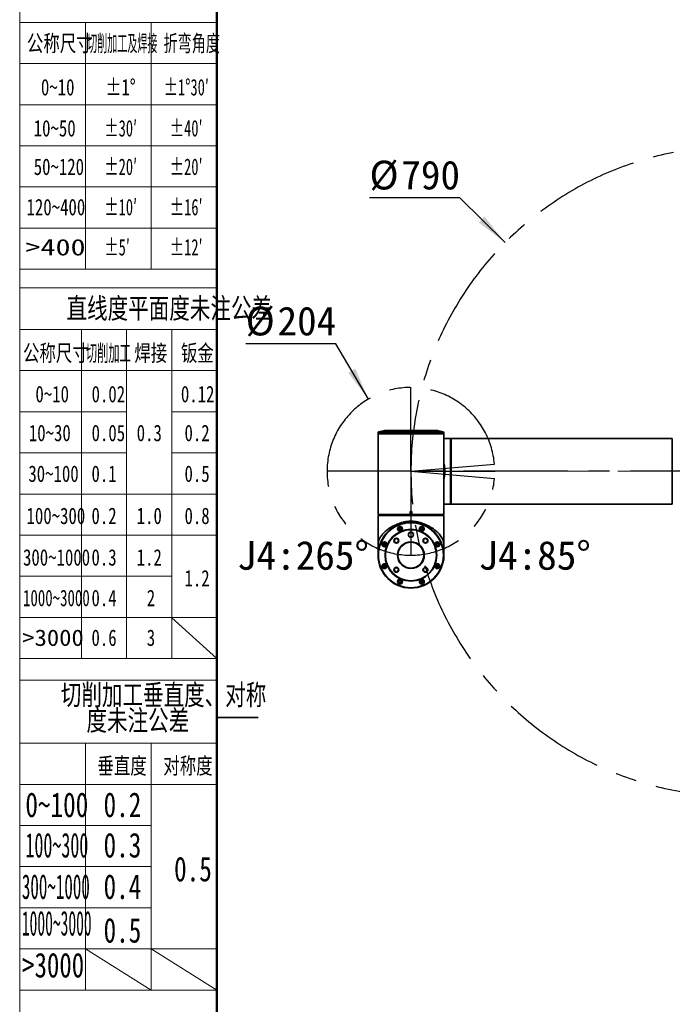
# Model space of a CAD drawing. Header units: millimetres. Extents: x 0 to 4200, y 0 to 2974.
# Tile 2 of 40: x 0 to 794, y 1146 to 2343. Entities that reach past the tile are written whole.
import ezdxf

# ---------------------------------------------------------------- set-up
doc = ezdxf.new("R2010")
doc.units = ezdxf.units.MM
doc.header["$LTSCALE"] = 10
doc.linetypes.add('CENTERX2', pattern=[20.32, 12.7, -2.54, 2.54, -2.54])
doc.layers.add('中心线层', color=6, linetype='CENTERX2', lineweight=25)
doc.layers.add('标注层', color=150, linetype='Continuous')
doc.styles.add('SLDTEXTSTYLE1', font='仿宋_GB2312')
doc.styles.add('SLDTEXTSTYLE10', font='HYSWLONGFANGSONG.TTF', dxfattribs={"width": 0.858748, "bigfont": 'bigfont'})
doc.styles.add('SLDTEXTSTYLE11', font='HYSWLONGFANGSONG.TTF', dxfattribs={"width": 0.610825, "bigfont": 'bigfont'})
doc.styles.add('SLDTEXTSTYLE12', font='HYSWLONGFANGSONG.TTF', dxfattribs={"width": 1.790313})
doc.styles.add('SLDTEXTSTYLE13', font='HYSWLONGFANGSONG.TTF', dxfattribs={"width": 0.681959, "bigfont": 'bigfont'})
doc.styles.add('SLDTEXTSTYLE14', font='HYSWLONGFANGSONG.TTF', dxfattribs={"width": 0.884144})
doc.styles.add('SLDTEXTSTYLE15', font='HYSWLONGFANGSONG.TTF', dxfattribs={"width": 0.713832})
doc.styles.add('SLDTEXTSTYLE16', font='HYSWLONGFANGSONG.TTF', dxfattribs={"width": 0.67478})
doc.styles.add('SLDTEXTSTYLE17', font='HYSWLONGFANGSONG.TTF', dxfattribs={"width": 0.616682})
doc.styles.add('SLDTEXTSTYLE18', font='HYSWLONGFANGSONG.TTF', dxfattribs={"width": 0.985122})
doc.styles.add('SLDTEXTSTYLE4', font='HYSWLONGFANGSONG.TTF', dxfattribs={"bigfont": 'bigfont'})
doc.styles.add('SLDTEXTSTYLE5', font='HYSWLONGFANGSONG.TTF')
doc.styles.add('SLDTEXTSTYLE7', font='HYSWLONGFANGSONG.TTF', dxfattribs={"width": 0.968558})
doc.styles.add('SLDTEXTSTYLE9', font='HYSWLONGFANGSONG.TTF', dxfattribs={"width": 1.466704})
doc.dimstyles.new('SLDDIMSTYLE0', dxfattribs={"dimtxt": 35, "dimasz": 40, "dimexe": 0, "dimexo": 0.0625, "dimgap": 8.75, "dimtad": 0, "dimtih": 1, "dimtoh": 1, "dimrnd": 1e-09, "dimzin": 12, "dimdsep": 46, "dimtxsty": 'SLDTEXTSTYLE1', "dimsah": 1, "dimcen": 0, "dimadec": 0, "dimazin": 3, "dimtfac": 1, "dimtdec": 3, "dimtofl": 0, "dimtmove": 0, "dimatfit": 3, "dimfxl": 1, "dimfrac": 2, "dimtolj": 1, "dimtzin": 12, "dimarcsym": 0})

# ---------------------------------------------------------------- blocks, each defined once
blk = doc.blocks.new('SW_NOTE_19')
at = {"layer": '标注层', "color": 0, "char_height": 25, "attachment_point": 2, "style": 'SLDTEXTSTYLE4'}
for s, insert in [('切削加工垂直度、对称', (171.9, 32.2)), ('度未注公差', (140.6, 1.1))]:
    blk.add_mtext(s, dxfattribs=dict(at, insert=insert))
blk = doc.blocks.new('_D_1')
at = {"layer": '标注层'}
for p, q in [((384.7, 1949.3), (274.9, 1949.3)), ((424.2, 1882), (384.7, 1949.3))]:
    blk.add_line(p, q, dxfattribs=at)
blk.add_solid([(424.2, 1882), (408.2, 1919), (399.6, 1914)], dxfattribs=at)
at = {"layer": '标注层', "char_height": 35, "attachment_point": 1, "style": 'SLDTEXTSTYLE1'}
for s, insert in [('%%c', (274.9, 1994.4)), ('204', (313.6, 1994.4))]:
    blk.add_mtext(s, dxfattribs=dict(at, insert=insert))
blk = doc.blocks.new('_D_2')
at = {"layer": '标注层'}
for p, q in [((535.3, 2126.8), (425.5, 2126.8)), ((590.4, 2072.2), (535.3, 2126.8))]:
    blk.add_line(p, q, dxfattribs=at)
blk.add_solid([(590.4, 2072.2), (565.5, 2103.9), (558.5, 2096.8)], dxfattribs=at)
at = {"layer": '标注层', "char_height": 35, "attachment_point": 1, "style": 'SLDTEXTSTYLE1'}
for s, insert in [('%%c', (425.5, 2171.9)), ('790', (464.2, 2171.9))]:
    blk.add_mtext(s, dxfattribs=dict(at, insert=insert))
blk = doc.blocks.new('SW_CENTERMARKSYMBOL_0')
at = {"layer": '中心线层', "color": 0}
for p, q in [((0, 1), (0, 102.5)), ((-1, 0), (-102.5, 0)), ((0, 0), (-0.5, 0)), ((0, 0), (0, 0.5)), ((0, 0), (0, -0.5)), ((0, 0), (0.5, 0)), ((1, 0), (102.5, 0)), ((0, -1), (0, -102.5))]:
    blk.add_line(p, q, dxfattribs=at)
blk = doc.blocks.new('SW_CENTERMARKSYMBOL_2')
at = {"layer": '中心线层', "color": 0}
for p, q in [((0, 1), (0, 395.5)), ((-1, 0), (-395.5, 0)), ((0, 0), (-0.5, 0)), ((0, 0), (0, 0.5)), ((0, 0), (0, -0.5)), ((0, 0), (0.5, 0)), ((1, 0), (395.5, 0)), ((0, -1), (0, -395.5))]:
    blk.add_line(p, q, dxfattribs=at)

msp = doc.modelspace()

# ---------------------------------------------------------------- linework, layer by layer
at = {"color": 7, "linetype": 'Continuous', "lineweight": 18}
msp.add_line((-0.005, 2973.966), (-0.005, 3.966), dxfattribs=at)
at = {"color": 1, "linetype": 'Continuous', "lineweight": 18}
for p, q in [((-0.005, 2909.894), (-0.005, 3.966)), ((79.93, 2339.946), (-0.005, 2339.946)), ((79.93, 2339.946), (79.93, 2039.946)), ((79.93, 2339.946), (159.93, 2339.946)), ((159.93, 2339.946), (159.93, 2039.946)), ((159.93, 2339.946), (239.959, 2339.946)), ((-0.005, 2289.946), (239.959, 2289.946)), ((-0.005, 2239.946), (239.959, 2239.946)), ((-0.005, 2189.946), (239.959, 2189.946)), ((-0.005, 2139.946), (239.959, 2139.946)), ((-0.005, 2089.946), (239.959, 2089.946)), ((-0.005, 2039.946), (239.959, 2039.946)), ((-0.005, 2017.402), (239.959, 2017.402)), ((74.959, 1966.533), (-0.005, 1966.533)), ((74.959, 1966.533), (74.959, 1566.533)), ((129.959, 1966.533), (74.959, 1966.533)), ((129.959, 1966.533), (129.959, 1566.533)), ((184.959, 1966.533), (129.959, 1966.533)), ((184.959, 1966.533), (184.959, 1566.533)), ((184.959, 1966.533), (239.959, 1966.533)), ((-0.005, 1916.533), (239.959, 1916.533)), ((-0.005, 1866.533), (129.959, 1866.533)), ((184.959, 1866.533), (239.959, 1866.533)), ((-0.005, 1816.533), (129.959, 1816.533)), ((184.959, 1816.533), (239.937, 1816.533)), ((-0.005, 1766.533), (239.959, 1766.533)), ((-0.005, 1716.533), (239.959, 1716.533)), ((-0.048, 1666.533), (184.959, 1666.533)), ((-0.005, 1616.533), (239.959, 1616.533)), ((184.959, 1615.923), (239.959, 1566.533)), ((-0.005, 1566.533), (239.959, 1566.533)), ((-0.005, 1540.076), (239.959, 1540.076)), ((-0.005, 1463.426), (79.983, 1463.426)), ((79.983, 1463.426), (79.983, 1163.344)), ((159.971, 1463.426), (79.983, 1463.426)), ((159.971, 1463.426), (159.971, 1163.344)), ((159.971, 1463.426), (239.959, 1463.426)), ((-0.005, 1413.426), (239.959, 1413.426)), ((-0.066, 1363.41), (159.971, 1363.41)), ((-0.066, 1313.393), (159.971, 1313.393)), ((-0.066, 1263.377), (159.971, 1263.377)), ((-0.005, 1213.36), (239.959, 1213.36)), ((79.983, 1213.36), (159.971, 1163.344)), ((159.971, 1213.268), (239.959, 1163.344)), ((-0.005, 1163.344), (239.959, 1163.344)), ((239.959, 1163.344), (239.692, 1164.222))]:
    msp.add_line(p, q, dxfattribs=at)
at = {"color": 7, "linetype": 'Continuous', "lineweight": 50}
msp.add_line((239.959, 59.894), (239.959, 2909.894), dxfattribs=at)
at = {"color": 7, "linetype": 'Continuous', "lineweight": 35}
for p, q in [((435.895, 1841.005), (435.895, 1840.105)), ((515.895, 1840.105), (435.895, 1840.105)), ((436.395, 1840.103), (435.895, 1839.603)), ((435.895, 1839.603), (435.895, 1794.105)), ((515.895, 1839.603), (435.895, 1839.603)), ((436.395, 1840.105), (436.395, 1840.103)), ((515.395, 1840.103), (436.395, 1840.103)), ((443.731, 1843.569), (436.675, 1841.981)), ((507.84, 1843.593), (443.95, 1843.593)), ((515.114, 1841.981), (508.059, 1843.569)), ((515.395, 1840.103), (515.395, 1840.105)), ((515.895, 1839.603), (515.395, 1840.103)), ((515.895, 1840.105), (515.895, 1841.005)), ((515.895, 1794.105), (515.895, 1839.603)), ((524.192, 1834.105), (515.895, 1834.105)), ((524.692, 1833.605), (524.192, 1834.105)), ((524.192, 1834.105), (524.192, 1754.118)), ((524.895, 1833.605), (524.692, 1833.605)), ((524.692, 1833.605), (524.692, 1754.617)), ((793.695, 1834.105), (524.895, 1834.105)), ((524.895, 1834.105), (524.895, 1754.105)), ((793.695, 1754.105), (793.695, 1834.105)), ((435.895, 1794.105), (435.895, 1741.608)), ((435.898, 1795.117), (435.898, 1793.102)), ((515.895, 1741.608), (515.895, 1794.105)), ((515.895, 1754.105), (520.895, 1754.105)), ((524.192, 1754.118), (520.895, 1754.118)), ((520.895, 1754.105), (520.895, 1754.118)), ((524.38, 1754.305), (524.192, 1754.118)), ((524.38, 1754.305), (524.692, 1754.617)), ((524.692, 1754.617), (524.895, 1754.617)), ((524.895, 1754.105), (793.695, 1754.105)), ((793.875, 1756.605), (793.875, 1758.43)), ((435.895, 1741.608), (436.395, 1741.108)), ((435.895, 1741.608), (474.89, 1741.608)), ((436.395, 1740.903), (435.895, 1740.403)), ((435.895, 1740.403), (435.895, 1692.836)), ((515.882, 1740.403), (435.895, 1740.403)), ((436.395, 1741.108), (436.395, 1741.105)), ((436.395, 1741.108), (474.939, 1741.108)), ((436.395, 1741.105), (474.939, 1741.105)), ((436.395, 1740.905), (436.395, 1740.903)), ((515.383, 1740.905), (436.395, 1740.905)), ((515.383, 1740.903), (436.395, 1740.903)), ((438.395, 1741.105), (438.395, 1740.905)), ((474.89, 1741.608), (474.89, 1745.105)), ((476.9, 1745.105), (474.89, 1745.105)), ((474.89, 1741.421), (474.89, 1741.608)), ((474.939, 1741.108), (474.89, 1741.421)), ((474.939, 1741.105), (474.939, 1741.108)), ((476.85, 1741.105), (474.939, 1741.105)), ((476.9, 1741.421), (476.85, 1741.108)), ((476.85, 1741.108), (515.395, 1741.108)), ((476.85, 1741.108), (476.85, 1741.105)), ((476.85, 1741.105), (515.395, 1741.105)), ((476.9, 1745.105), (476.9, 1741.608)), ((476.9, 1741.608), (515.895, 1741.608)), ((476.9, 1741.608), (476.9, 1741.421)), ((513.395, 1740.905), (513.395, 1741.105)), ((515.383, 1740.903), (515.383, 1740.905)), ((515.695, 1740.59), (515.383, 1740.903)), ((515.395, 1741.108), (515.895, 1741.608)), ((515.395, 1741.105), (515.395, 1741.108)), ((515.882, 1740.403), (515.695, 1740.59)), ((515.882, 1736.905), (515.882, 1740.403)), ((515.895, 1736.905), (515.882, 1736.905)), ((515.895, 1695.714), (515.895, 1736.905)), ((461.567, 1725.222), (461.206, 1723.825)), ((462.958, 1725.608), (461.567, 1725.222)), ((463.988, 1724.596), (462.958, 1725.608)), ((463.626, 1723.199), (463.988, 1724.596)), ((470.145, 1732.069), (469.469, 1731.586)), ((474.178, 1732.069), (470.145, 1732.069)), ((470.897, 1732.469), (470.897, 1732.069)), ((480.893, 1732.469), (470.897, 1732.469)), ((481.645, 1732.069), (477.612, 1732.069)), ((480.893, 1732.069), (480.893, 1732.469)), ((482.321, 1731.586), (481.645, 1732.069)), ((489.181, 1725.654), (487.937, 1724.921)), ((487.937, 1724.921), (487.95, 1723.478)), ((490.437, 1724.943), (489.181, 1725.654)), ((490.449, 1723.499), (490.437, 1724.943)), ((461.206, 1723.825), (462.235, 1722.813)), ((462.235, 1722.813), (463.626, 1723.199)), ((487.95, 1723.478), (489.206, 1722.767)), ((489.206, 1722.767), (490.449, 1723.499)), ((443.058, 1706.647), (442.347, 1705.391)), ((442.347, 1705.391), (443.079, 1704.147)), ((444.501, 1706.66), (443.058, 1706.647)), ((443.079, 1704.147), (444.523, 1704.16)), ((445.233, 1705.416), (444.501, 1706.66)), ((444.523, 1704.16), (445.233, 1705.416)), ((507.614, 1706.795), (506.602, 1705.765)), ((506.602, 1705.765), (506.988, 1704.374)), ((506.988, 1704.374), (508.385, 1704.013)), ((509.011, 1706.433), (507.614, 1706.795)), ((508.385, 1704.013), (509.397, 1705.042)), ((509.397, 1705.042), (509.011, 1706.433)), ((435.901, 1692.829), (435.902, 1692.842)), ((435.906, 1693.039), (435.905, 1693.019)), ((435.92, 1693.519), (435.925, 1693.661)), ((515.858, 1697.855), (515.375, 1698.531)), ((515.858, 1686.355), (515.858, 1697.855)), ((515.888, 1692.844), (515.888, 1692.831)), ((443.404, 1680.198), (442.393, 1679.169)), ((442.393, 1679.169), (442.778, 1677.778)), ((442.778, 1677.778), (444.176, 1677.416)), ((444.802, 1679.837), (443.404, 1680.198)), ((444.176, 1677.416), (445.188, 1678.446)), ((445.188, 1678.446), (444.802, 1679.837)), ((507.267, 1680.051), (506.556, 1678.795)), ((506.556, 1678.795), (507.289, 1677.551)), ((508.71, 1680.063), (507.267, 1680.051)), ((507.289, 1677.551), (508.732, 1677.564)), ((509.443, 1678.82), (508.71, 1680.063)), ((508.732, 1677.564), (509.443, 1678.82)), ((515.375, 1685.68), (515.858, 1686.355)), ((462.584, 1661.444), (461.34, 1660.711)), ((461.34, 1660.711), (461.353, 1659.268)), ((461.353, 1659.268), (462.609, 1658.557)), ((463.84, 1660.733), (462.584, 1661.444)), ((462.609, 1658.557), (463.853, 1659.29)), ((463.853, 1659.29), (463.84, 1660.733)), ((488.164, 1661.012), (487.802, 1659.615)), ((487.802, 1659.615), (488.832, 1658.603)), ((489.555, 1661.398), (488.164, 1661.012)), ((488.832, 1658.603), (490.223, 1658.989)), ((490.584, 1660.386), (489.555, 1661.398)), ((490.223, 1658.989), (490.584, 1660.386)), ((289.959, 1494.894), (239.959, 1494.894))]:
    msp.add_line(p, q, dxfattribs=at)
at = {"color": 8, "linetype": 'Continuous', "lineweight": 35}
for p, q in [((515.895, 1841.005), (435.895, 1841.005)), ((515.114, 1841.981), (436.675, 1841.981)), ((508.059, 1843.569), (443.731, 1843.569)), ((435.906, 1693.052), (435.902, 1692.861))]:
    msp.add_line(p, q, dxfattribs=at)
at = {"color": 1, "linetype": 'CENTERX2', "lineweight": 18}
msp.add_line((-0.005, 1463.426), (239.959, 1463.426), dxfattribs=at)
at = {"color": 7, "linetype": 'Continuous', "lineweight": 35, "flags": 128}
for points in [[(448.819, 1842.265), (448.607, 1842.111), (448.513, 1842.033)], [(503.322, 1842.02), (503.225, 1842.101), (503.015, 1842.256)]]:
    msp.add_lwpolyline(points, dxfattribs=at)
at = {"color": 7, "linetype": 'Continuous', "lineweight": 35}
for centre, radius in [((475.895, 1692.105), 40), ((475.895, 1692.105), 39.5), ((462.597, 1724.21), 3), ((462.597, 1724.21), 2.75), ((489.193, 1724.21), 3), ((489.193, 1724.21), 2.75), ((475.895, 1692.105), 31.5), ((475.895, 1692.105), 31), ((458.217, 1709.783), 3), ((458.217, 1709.783), 2.5), ((475.895, 1717.105), 3.15), ((475.895, 1717.105), 3), ((493.573, 1709.783), 3), ((493.573, 1709.783), 2.5), ((443.79, 1705.404), 3), ((443.79, 1705.404), 2.75), ((475.895, 1692.105), 16.25), ((475.895, 1692.105), 15.75), ((508, 1705.404), 3), ((508, 1705.404), 2.75), ((443.79, 1678.807), 3), ((443.79, 1678.807), 2.75), ((458.217, 1674.428), 3), ((458.217, 1674.428), 2.5), ((493.573, 1674.428), 3), ((493.573, 1674.428), 2.5), ((508, 1678.807), 3), ((508, 1678.807), 2.75), ((462.597, 1660.001), 3), ((462.597, 1660.001), 2.75), ((489.193, 1660.001), 3), ((489.193, 1660.001), 2.75)]:
    msp.add_circle(centre, radius, dxfattribs=at)
for centre, radius, start, end in [((436.895, 1841.005), 1, 102.680383, 180), ((443.95, 1842.593), 1, 90, 102.680383), ((507.84, 1842.593), 1, 77.319617, 90), ((514.895, 1841.005), 1, 0, 77.319617), ((462.597, 1724.21), 1.25, 165.5, 225.5), ((462.597, 1724.21), 1.25, 105.5, 165.5), ((462.597, 1724.21), 1.25, 45.5, 105.5), ((462.597, 1724.21), 1.25, 345.5, 45.5), ((489.193, 1724.21), 1.25, 120.5, 180.5), ((489.193, 1724.21), 1.25, 180.5, 240.5), ((489.193, 1724.21), 1.25, 60.5, 120.5), ((489.193, 1724.21), 1.25, 0.5, 60.5), ((489.193, 1724.21), 1.25, 300.5, 0.5), ((462.597, 1724.21), 1.25, 225.5, 285.5), ((462.597, 1724.21), 1.25, 285.5, 345.5), ((489.193, 1724.21), 1.25, 240.5, 300.5), ((443.79, 1705.404), 1.25, 150.5, 210.5), ((443.79, 1705.404), 1.25, 90.5, 150.5), ((443.79, 1705.404), 1.25, 210.5, 270.5), ((443.79, 1705.404), 1.25, 30.5, 90.5), ((443.79, 1705.404), 1.25, 270.5, 330.5), ((443.79, 1705.404), 1.25, 330.5, 30.5), ((508, 1705.404), 1.25, 135.5, 195.5), ((508, 1705.404), 1.25, 195.5, 255.5), ((508, 1705.404), 1.25, 75.5, 135.5), ((508, 1705.404), 1.25, 255.5, 315.5), ((508, 1705.404), 1.25, 15.5, 75.5), ((508, 1705.404), 1.25, 315.5, 15.5), ((476.058, 1692.105), 40, 0, 5.731968), ((476.058, 1692.105), 40, 354.268032, 0), ((443.79, 1678.807), 1.25, 135.5, 195.5), ((443.79, 1678.807), 1.25, 195.5, 255.5), ((443.79, 1678.807), 1.25, 75.5, 135.5), ((443.79, 1678.807), 1.25, 255.5, 315.5), ((443.79, 1678.807), 1.25, 15.5, 75.5), ((443.79, 1678.807), 1.25, 315.5, 15.5), ((508, 1678.807), 1.25, 150.5, 210.5), ((508, 1678.807), 1.25, 90.5, 150.5), ((508, 1678.807), 1.25, 210.5, 270.5), ((508, 1678.807), 1.25, 30.5, 90.5), ((508, 1678.807), 1.25, 270.5, 330.5), ((508, 1678.807), 1.25, 330.5, 30.5), ((462.597, 1660.001), 1.25, 120.5, 180.5), ((462.597, 1660.001), 1.25, 180.5, 240.5), ((462.597, 1660.001), 1.25, 60.5, 120.5), ((462.597, 1660.001), 1.25, 240.5, 300.5), ((462.597, 1660.001), 1.25, 0.5, 60.5), ((462.597, 1660.001), 1.25, 300.5, 0.5), ((489.193, 1660.001), 1.25, 165.5, 225.5), ((489.193, 1660.001), 1.25, 105.5, 165.5), ((489.193, 1660.001), 1.25, 225.5, 285.5), ((489.193, 1660.001), 1.25, 45.5, 105.5), ((489.193, 1660.001), 1.25, 285.5, 345.5), ((489.193, 1660.001), 1.25, 345.5, 45.5)]:
    msp.add_arc(centre, radius, start, end, dxfattribs=at)
for points, knots in [([(448.366, 1842.721), (448.254, 1842.687), (447.916, 1842.583), (447.471, 1842.403), (447.211, 1842.209), (447.319, 1842.062), (447.782, 1841.985), (448.534, 1841.982), (449.486, 1842.052), (450.54, 1842.187), (451.603, 1842.379), (452.366, 1842.569), (452.954, 1842.755), (453.403, 1842.942), (453.658, 1843.155), (453.547, 1843.324), (453.078, 1843.415), (452.324, 1843.416), (451.376, 1843.333), (450.328, 1843.178), (449.455, 1843.003), (448.892, 1842.867), (448.583, 1842.784), (448.439, 1842.742), (448.366, 1842.721)], [0, 0, 0, 0, 0.02352878, 0.07096174, 0.12625116, 0.18066399, 0.23392291, 0.28626706, 0.33824319, 0.39050324, 0.44358348, 0.49991755, 0.52344872, 0.57087666, 0.62641821, 0.68125091, 0.73471575, 0.78685138, 0.83842067, 0.89044775, 0.94369126, 0.97142028, 0.98565713, 1, 1, 1, 1]), ([(447.509, 1842.157), (447.605, 1842.224), (447.774, 1842.344), (448.197, 1842.501), (448.496, 1842.598), (448.856, 1842.708), (449.484, 1842.872), (450.448, 1843.071), (451.446, 1843.223), (452.35, 1843.298), (453.021, 1843.283), (453.426, 1843.192), (453.434, 1843.081), (453.439, 1843.027)], [0, 0, 0, 0, 0.11180905, 0.19873385, 0.2241087, 0.24994618, 0.35440842, 0.45891693, 0.57303035, 0.68388146, 0.79176593, 0.89870996, 1, 1, 1, 1]), ([(450.454, 1842.255), (450.268, 1842.255), (449.898, 1842.255), (449.402, 1842.255), (449.033, 1842.255), (448.823, 1842.255), (448.825, 1842.255), (448.825, 1842.255)], [0, 0, 0, 0, 0.21495215, 0.42990798, 0.64485388, 0.85980831, 1, 1, 1, 1]), ([(499.144, 1843.412), (499.038, 1843.41), (498.717, 1843.405), (498.334, 1843.342), (498.158, 1843.198), (498.329, 1842.993), (498.843, 1842.754), (499.659, 1842.509), (500.685, 1842.287), (501.791, 1842.114), (502.819, 1842.009), (503.52, 1841.981), (504.048, 1841.994), (504.439, 1842.045), (504.612, 1842.17), (504.439, 1842.355), (503.924, 1842.581), (503.111, 1842.827), (502.088, 1843.065), (500.982, 1843.261), (500.112, 1843.365), (499.591, 1843.4), (499.328, 1843.41), (499.206, 1843.411), (499.144, 1843.412)], [0, 0, 0, 0, 0.02353905, 0.0710441, 0.12300542, 0.1760911, 0.23055533, 0.28596478, 0.34150056, 0.39635267, 0.45008497, 0.49990223, 0.5234401, 0.5709393, 0.62315902, 0.67613551, 0.73019915, 0.78528077, 0.84086753, 0.89611249, 0.95020289, 0.97476298, 0.98733803, 1, 1, 1, 1]), ([(498.41, 1843.056), (498.4, 1843.086), (498.368, 1843.179), (498.67, 1843.263), (499.089, 1843.291), (499.59, 1843.284), (500.212, 1843.24), (501.165, 1843.106), (502.157, 1842.913), (503.09, 1842.678), (503.831, 1842.433), (504.298, 1842.213), (504.326, 1842.108), (504.339, 1842.061)], [0, 0, 0, 0, 0.049813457, 0.157831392, 0.24780115, 0.272569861, 0.372909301, 0.47319659, 0.578628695, 0.687192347, 0.798223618, 0.909924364, 1, 1, 1, 1]), ([(793.885, 1834.105), (793.885, 1834.105), (793.885, 1833.848), (793.885, 1832.826), (793.885, 1832.062), (793.885, 1830.059), (793.885, 1828.819), (793.885, 1825.91), (793.885, 1824.241), (793.885, 1820.538), (793.885, 1818.505), (793.885, 1814.151), (793.885, 1811.831), (793.885, 1806.994), (793.885, 1804.477), (793.885, 1799.341), (793.885, 1796.723), (793.885, 1791.487), (793.885, 1788.869), (793.885, 1783.734), (793.885, 1781.217), (793.885, 1776.379), (793.885, 1774.059), (793.885, 1769.706), (793.885, 1767.672), (793.885, 1763.97), (793.885, 1762.301), (793.885, 1759.392), (793.885, 1758.152), (793.885, 1756.148), (793.885, 1755.385), (793.885, 1754.363), (793.885, 1754.105), (793.885, 1754.105)], [0, 0, 0, 0, 0.0625, 0.0625, 0.125, 0.125, 0.1875, 0.1875, 0.25, 0.25, 0.3125, 0.3125, 0.375, 0.375, 0.4375, 0.4375, 0.5, 0.5, 0.5625, 0.5625, 0.625, 0.625, 0.6875, 0.6875, 0.75, 0.75, 0.8125, 0.8125, 0.875, 0.875, 0.9375, 0.9375, 1, 1, 1, 1]), ([(515.839, 1797.369), (515.843, 1797.355), (515.859, 1797.306), (515.868, 1797.707), (515.874, 1798.672), (515.873, 1799.94), (515.873, 1800.894), (515.873, 1801.273)], [0, 0, 0, 0, 0.086865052, 0.315609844, 0.553914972, 0.822799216, 1, 1, 1, 1]), ([(515.895, 1803.834), (515.949, 1803.644), (516.406, 1802.023), (516.968, 1798.761), (517.147, 1795.661), (517.237, 1794.105)], [0, 0, 0, 0, 0.062044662, 0.529200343, 1, 1, 1, 1]), ([(515.895, 1794.896), (515.895, 1794.881), (515.903, 1794.617), (515.908, 1794.246), (515.898, 1793.891), (515.895, 1793.785)], [0, 0, 0, 0, 0.03887164, 0.71489665, 1, 1, 1, 1]), ([(517.237, 1794.105), (517.149, 1792.541), (516.973, 1789.413), (516.398, 1786.27), (515.999, 1784.728), (515.98, 1784.654)], [0, 0, 0, 0, 0.48765636, 0.97546523, 1, 1, 1, 1]), ([(435.906, 1699.107), (435.904, 1699.492), (435.901, 1700.256), (435.899, 1701.416), (435.899, 1702.58), (435.901, 1703.749), (435.907, 1704.67), (435.921, 1705.317), (435.938, 1705.772), (435.965, 1706.224), (436.006, 1706.696), (436.076, 1707.258), (436.19, 1707.909), (436.374, 1708.707), (436.58, 1709.403), (436.779, 1709.984), (436.932, 1710.397), (437.103, 1710.828), (437.291, 1711.266), (437.574, 1711.884), (438.113, 1712.964), (439.009, 1714.485), (440.161, 1716.125), (441.373, 1717.636), (442.594, 1718.995), (443.883, 1720.289), (445.235, 1721.528), (446.663, 1722.722), (448.161, 1723.865), (449.636, 1724.897), (451.221, 1725.922), (452.968, 1726.955), (454.811, 1727.938), (456.589, 1728.796), (459.062, 1729.882), (462.392, 1731.117), (466.727, 1732.323), (471.227, 1733.196), (474.335, 1733.363), (475.895, 1733.447)], [0, 0, 0, 0, 0.01570804, 0.03113103, 0.0468077, 0.06242305, 0.07806022, 0.08565023, 0.09376968, 0.10248126, 0.11292519, 0.12514986, 0.14296358, 0.16304126, 0.18782783, 0.19829173, 0.20919835, 0.2205476, 0.23233962, 0.24370227, 0.26927023, 0.31666156, 0.36197867, 0.39686193, 0.4347558, 0.46922217, 0.50026274, 0.53521212, 0.56814016, 0.59729253, 0.62540379, 0.6604621, 0.69396452, 0.72227481, 0.74995214, 0.81402394, 0.87522931, 0.9373721, 1, 1, 1, 1]), ([(442.733, 1714.456), (442.921, 1714.745), (443.553, 1715.718), (444.735, 1717.242), (446.217, 1718.987), (447.68, 1720.519), (449.092, 1721.858), (450.785, 1723.319), (452.749, 1724.827), (455.084, 1726.343), (456.666, 1727.287), (457.533, 1727.7), (457.586, 1727.724)], [0, 0, 0, 0, 0.05312686, 0.17892059, 0.29512213, 0.40178904, 0.49902346, 0.58695861, 0.73477293, 0.86384905, 0.99176561, 1, 1, 1, 1]), ([(461.986, 1721.85), (461.685, 1721.962), (461.383, 1722.075), (461.124, 1722.268), (461.106, 1722.281), (460.856, 1722.475), (460.649, 1722.721), (460.493, 1722.978), (460.484, 1722.995), (460.404, 1723.134), (460.262, 1723.45), (460.129, 1724.057), (460.164, 1724.544), (460.238, 1724.826), (460.243, 1724.845), (460.286, 1724.999), (460.408, 1725.323), (460.741, 1725.844), (461.232, 1726.268), (461.79, 1726.528), (462.419, 1726.686), (462.898, 1726.615), (463.207, 1726.57)], [0, 0, 0, 0, 0.12469707, 0.12500908, 0.12725962, 0.13337105, 0.24954955, 0.24979147, 0.25171164, 0.25706746, 0.31269345, 0.38714025, 0.49973728, 0.49998181, 0.50191043, 0.5072758, 0.56288006, 0.6373291, 0.74831449, 0.81214122, 0.8786362, 1, 1, 1, 1]), ([(460.683, 1729.1), (460.987, 1729.226), (461.563, 1729.464), (462.162, 1729.715), (462.465, 1729.84), (462.498, 1729.854), (462.507, 1729.858), (462.509, 1729.859), (462.51, 1729.859), (462.51, 1729.859), (462.51, 1729.859)], [0, 0, 0, 0, 0.49995492, 0.94347673, 0.98545282, 0.99615031, 0.99895185, 0.99970077, 0.99996589, 1, 1, 1, 1]), ([(463.207, 1726.57), (463.493, 1726.463), (463.946, 1726.293), (464.432, 1725.842), (464.813, 1725.309), (465.072, 1724.54), (465.018, 1723.585), (464.734, 1722.993), (464.526, 1722.721), (464.339, 1722.48), (463.974, 1722.16), (463.413, 1721.895), (462.774, 1721.735), (462.296, 1721.805), (461.986, 1721.85)], [0, 0, 0, 0, 0.11864546, 0.18835071, 0.25732926, 0.37504735, 0.49994712, 0.624735, 0.62580723, 0.63490825, 0.74450485, 0.81200893, 0.8785535, 1, 1, 1, 1]), ([(489.279, 1729.859), (488.923, 1730.005), (488.213, 1730.295), (487.142, 1730.699), (486.102, 1731.068), (485.052, 1731.415), (483.949, 1731.752), (482.698, 1732.095), (481.514, 1732.378), (480.379, 1732.608), (479.326, 1732.785), (478.194, 1732.928), (477.043, 1733.017), (475.526, 1733.058), (473.627, 1732.958), (471.337, 1732.618), (469.028, 1732.096), (466.793, 1731.446), (464.61, 1730.702), (463.225, 1730.146), (462.51, 1729.859)], [0, 0, 0, 0, 0.0420272, 0.08359334, 0.12466952, 0.16200309, 0.20377767, 0.24992509, 0.30256118, 0.33562622, 0.37516928, 0.41787345, 0.45880875, 0.49966614, 0.58141596, 0.66350103, 0.74935884, 0.83742065, 0.91599734, 1, 1, 1, 1]), ([(475.895, 1733.447), (477.461, 1733.363), (480.594, 1733.194), (484.364, 1732.457), (487.252, 1731.715), (489.35, 1731.083), (491.433, 1730.362), (493.383, 1729.595), (495.204, 1728.795), (496.99, 1727.933), (498.841, 1726.944), (500.594, 1725.907), (502.183, 1724.878), (503.657, 1723.843), (505.155, 1722.699), (507.036, 1721.123), (509.106, 1719.141), (511.172, 1716.766), (512.882, 1714.374), (513.961, 1712.449), (514.597, 1711.053), (514.989, 1710.071), (515.305, 1709.116), (515.557, 1708.132), (515.708, 1707.318), (515.802, 1706.549), (515.854, 1705.809), (515.881, 1704.895), (515.889, 1703.784), (515.891, 1702.61), (515.891, 1701.042), (515.887, 1699.881), (515.884, 1699.107)], [0, 0, 0, 0, 0.06288758, 0.12579422, 0.15581623, 0.18650676, 0.21790073, 0.2500328, 0.2778351, 0.30627832, 0.33995326, 0.37520366, 0.40335325, 0.43255192, 0.46550297, 0.50048816, 0.56301009, 0.62500212, 0.6869067, 0.74917531, 0.77443308, 0.79650519, 0.82689817, 0.85037536, 0.87440855, 0.89011266, 0.90575371, 0.92143415, 0.9370995, 0.95282254, 0.96854405, 1, 1, 1, 1]), ([(487.093, 1722.973), (486.967, 1723.251), (486.766, 1723.692), (486.742, 1724.355), (486.849, 1725), (487.21, 1725.727), (487.923, 1726.365), (488.543, 1726.581), (488.882, 1726.628), (489.184, 1726.666), (489.669, 1726.634), (490.253, 1726.424), (490.818, 1726.086), (491.107, 1725.698), (491.293, 1725.447)], [0, 0, 0, 0, 0.11864541, 0.18834722, 0.25732798, 0.37504588, 0.49994136, 0.62473631, 0.6258021, 0.63490357, 0.74450242, 0.81200617, 0.87854547, 1, 1, 1, 1]), ([(491.293, 1725.447), (491.42, 1725.17), (491.62, 1724.729), (491.645, 1724.066), (491.538, 1723.42), (491.177, 1722.693), (490.464, 1722.056), (489.844, 1721.84), (489.504, 1721.793), (489.202, 1721.755), (488.718, 1721.786), (488.133, 1721.996), (487.568, 1722.334), (487.28, 1722.722), (487.093, 1722.973)], [0, 0, 0, 0, 0.11864534, 0.18834809, 0.25732881, 0.37504577, 0.49994118, 0.62473606, 0.62580198, 0.63490345, 0.74450224, 0.81200628, 0.87854554, 1, 1, 1, 1]), ([(489.279, 1729.859), (489.279, 1729.859), (489.28, 1729.859), (489.28, 1729.859), (489.283, 1729.858), (489.291, 1729.854), (489.324, 1729.841), (489.451, 1729.788), (489.747, 1729.665), (490.323, 1729.425), (490.802, 1729.226), (491.107, 1729.1)], [0, 0, 0, 0, 0.00012913, 0.00035612, 0.00110634, 0.00381564, 0.01415517, 0.05446929, 0.21354434, 0.5001944, 1, 1, 1, 1]), ([(501.32, 1723.031), (502.105, 1722.364), (503.393, 1721.27), (504.515, 1720.048), (504.954, 1719.571)], [0, 0, 0, 0, 0.60927926, 1, 1, 1, 1]), ([(435.915, 1705.038), (435.915, 1704.829), (435.915, 1703.906), (435.915, 1702.462), (435.916, 1700.842), (435.916, 1699.141), (435.915, 1697.562), (435.914, 1696.056), (435.913, 1694.876), (435.912, 1693.837), (435.911, 1693.443), (435.911, 1693.244)], [0, 0, 0, 0, 0.03705558, 0.16385437, 0.26461594, 0.34703753, 0.50953461, 0.61249947, 0.73010058, 0.86294832, 1, 1, 1, 1]), ([(435.916, 1705.139), (435.916, 1704.298), (435.916, 1702.362), (435.916, 1699.628), (435.917, 1697.116), (435.917, 1695.215), (435.918, 1693.964), (435.918, 1693.652), (435.918, 1693.519)], [0, 0, 0, 0, 0.14666102, 0.33770342, 0.52085006, 0.69822054, 0.87156114, 1, 1, 1, 1]), ([(445.027, 1703.303), (444.735, 1703.173), (444.15, 1702.911), (443.485, 1702.964), (443.155, 1703.05), (442.849, 1703.134), (442.556, 1703.281), (442.303, 1703.473), (442.052, 1703.667), (441.834, 1703.911), (441.687, 1704.172), (441.677, 1704.188), (441.599, 1704.328), (441.455, 1704.643), (441.323, 1705.246), (441.37, 1705.894), (441.581, 1706.472), (441.914, 1707.028), (442.302, 1707.317), (442.553, 1707.504)], [0, 0, 0, 0, 0.12432306, 0.24954832, 0.25059895, 0.25870814, 0.37448726, 0.37552542, 0.38360919, 0.49942421, 0.49966275, 0.50158808, 0.50694679, 0.56260407, 0.63709921, 0.74815448, 0.81202393, 0.87856034, 1, 1, 1, 1]), ([(442.553, 1707.504), (442.831, 1707.63), (443.272, 1707.831), (443.934, 1707.855), (444.58, 1707.748), (445.307, 1707.387), (445.945, 1706.674), (446.16, 1706.054), (446.208, 1705.715), (446.245, 1705.413), (446.214, 1704.928), (446.004, 1704.344), (445.666, 1703.779), (445.278, 1703.49), (445.027, 1703.303)], [0, 0, 0, 0, 0.11864583, 0.18834796, 0.2573241, 0.37504453, 0.49994615, 0.62473247, 0.62580351, 0.63490343, 0.74449955, 0.81200554, 0.87855054, 1, 1, 1, 1]), ([(510.36, 1704.793), (510.253, 1704.508), (510.083, 1704.054), (509.631, 1703.568), (509.092, 1703.182), (508.321, 1702.927), (507.686, 1702.966), (507.364, 1703.05), (507.058, 1703.134), (506.766, 1703.281), (506.512, 1703.473), (506.262, 1703.667), (505.859, 1704.131), (505.587, 1704.868), (505.539, 1705.51), (505.609, 1705.857), (505.64, 1706.014)], [0, 0, 0, 0, 0.11862013, 0.18830994, 0.25727336, 0.37834066, 0.49984596, 0.50089649, 0.50900493, 0.6247734, 0.62581147, 0.63389449, 0.74969886, 0.86109481, 0.93736167, 1, 1, 1, 1]), ([(505.64, 1706.014), (505.747, 1706.3), (505.917, 1706.753), (506.368, 1707.239), (506.901, 1707.62), (507.67, 1707.879), (508.625, 1707.825), (509.216, 1707.54), (509.489, 1707.333), (509.73, 1707.146), (510.05, 1706.781), (510.315, 1706.219), (510.475, 1705.581), (510.405, 1705.103), (510.36, 1704.793)], [0, 0, 0, 0, 0.11864588, 0.18835082, 0.25732921, 0.37504695, 0.49994684, 0.62473642, 0.6258067, 0.63490359, 0.74450337, 0.81200449, 0.87854904, 1, 1, 1, 1]), ([(515.872, 1693.52), (515.872, 1693.653), (515.872, 1693.964), (515.873, 1695.215), (515.873, 1697.116), (515.874, 1699.628), (515.874, 1702.353), (515.874, 1704.278), (515.874, 1705.109)], [0, 0, 0, 0, 0.12846455, 0.30215391, 0.47988102, 0.66339622, 0.85482289, 1, 1, 1, 1]), ([(515.88, 1693.299), (515.879, 1693.349), (515.879, 1693.557), (515.878, 1694.945), (515.877, 1697.379), (515.876, 1700.717), (515.875, 1703.418), (515.875, 1704.906), (515.875, 1705.021)], [0, 0, 0, 0, 0.0684092, 0.28539169, 0.50738242, 0.73743489, 0.97967763, 1, 1, 1, 1]), ([(446.15, 1678.197), (446.043, 1677.911), (445.873, 1677.458), (445.422, 1676.972), (444.882, 1676.586), (444.111, 1676.33), (443.476, 1676.37), (443.155, 1676.454), (442.849, 1676.538), (442.556, 1676.685), (442.303, 1676.876), (442.052, 1677.071), (441.649, 1677.534), (441.378, 1678.271), (441.33, 1678.914), (441.399, 1679.261), (441.43, 1679.417)], [0, 0, 0, 0, 0.11862041, 0.18831039, 0.25727426, 0.37834169, 0.49984727, 0.50089768, 0.50900615, 0.62477511, 0.62581318, 0.63389622, 0.74970049, 0.86109397, 0.93736249, 1, 1, 1, 1]), ([(441.43, 1679.417), (441.537, 1679.703), (441.707, 1680.157), (442.159, 1680.643), (442.691, 1681.024), (443.46, 1681.283), (444.415, 1681.229), (445.007, 1680.944), (445.28, 1680.737), (445.52, 1680.55), (445.84, 1680.185), (446.105, 1679.623), (446.265, 1678.985), (446.195, 1678.506), (446.15, 1678.197)], [0, 0, 0, 0, 0.11864539, 0.1883504, 0.25732851, 0.3750456, 0.49994491, 0.6247344, 0.62580438, 0.63490124, 0.7445002, 0.81200528, 0.87854954, 1, 1, 1, 1]), ([(509.237, 1676.707), (508.945, 1676.577), (508.359, 1676.315), (507.695, 1676.368), (507.364, 1676.454), (507.058, 1676.538), (506.766, 1676.685), (506.512, 1676.876), (506.262, 1677.071), (506.051, 1677.319), (505.896, 1677.575), (505.887, 1677.592), (505.807, 1677.731), (505.665, 1678.047), (505.532, 1678.65), (505.579, 1679.297), (505.791, 1679.875), (506.124, 1680.432), (506.512, 1680.721), (506.763, 1680.907)], [0, 0, 0, 0, 0.12431712, 0.24954383, 0.25059434, 0.25870363, 0.3744843, 0.37552248, 0.38360633, 0.49942233, 0.49966481, 0.50158662, 0.5069454, 0.56260608, 0.63710087, 0.74815743, 0.81202762, 0.8785648, 1, 1, 1, 1]), ([(506.763, 1680.907), (507.04, 1681.034), (507.481, 1681.234), (508.144, 1681.259), (508.79, 1681.152), (509.517, 1680.791), (510.155, 1680.078), (510.37, 1679.458), (510.417, 1679.118), (510.455, 1678.816), (510.423, 1678.332), (510.214, 1677.747), (509.876, 1677.182), (509.488, 1676.894), (509.237, 1676.707)], [0, 0, 0, 0, 0.1186446, 0.18835369, 0.2573291, 0.37504771, 0.49994786, 0.62473363, 0.62580417, 0.63490399, 0.74449932, 0.81200189, 0.87854611, 1, 1, 1, 1]), ([(460.496, 1658.763), (460.37, 1659.041), (460.17, 1659.482), (460.145, 1660.145), (460.252, 1660.791), (460.613, 1661.518), (461.326, 1662.155), (461.946, 1662.372), (462.286, 1662.418), (462.588, 1662.456), (463.072, 1662.424), (463.657, 1662.215), (464.221, 1661.876), (464.51, 1661.488), (464.697, 1661.238)], [0, 0, 0, 0, 0.118644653, 0.188347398, 0.257327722, 0.375043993, 0.49994452, 0.624731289, 0.625804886, 0.634906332, 0.744496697, 0.812007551, 0.878546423, 1, 1, 1, 1]), ([(464.697, 1661.238), (464.823, 1660.96), (465.024, 1660.519), (465.048, 1659.856), (464.941, 1659.211), (464.58, 1658.483), (463.867, 1657.846), (463.247, 1657.63), (462.908, 1657.583), (462.606, 1657.545), (462.121, 1657.577), (461.537, 1657.787), (460.972, 1658.125), (460.683, 1658.513), (460.496, 1658.763)], [0, 0, 0, 0, 0.11864518, 0.18834797, 0.25732873, 0.37504597, 0.49994729, 0.62473481, 0.62580067, 0.63490219, 0.74450106, 0.81200493, 0.87855101, 1, 1, 1, 1]), ([(488.583, 1657.641), (488.28, 1657.751), (487.977, 1657.861), (487.72, 1658.058), (487.703, 1658.072), (487.454, 1658.267), (487.238, 1658.507), (487.09, 1658.769), (487.08, 1658.785), (487.002, 1658.925), (486.858, 1659.24), (486.725, 1659.847), (486.76, 1660.335), (486.835, 1660.617), (486.84, 1660.635), (486.882, 1660.79), (487.005, 1661.113), (487.337, 1661.634), (487.828, 1662.058), (488.386, 1662.318), (489.016, 1662.476), (489.494, 1662.406), (489.803, 1662.36)], [0, 0, 0, 0, 0.12469742, 0.12500335, 0.12726057, 0.13336555, 0.24954937, 0.24978755, 0.2517119, 0.2570673, 0.31269005, 0.38713949, 0.49973664, 0.4999814, 0.50191225, 0.5072751, 0.56287977, 0.63732843, 0.7483145, 0.81214841, 0.87864361, 1, 1, 1, 1]), ([(489.803, 1662.36), (490.089, 1662.253), (490.543, 1662.083), (491.029, 1661.632), (491.409, 1661.1), (491.669, 1660.33), (491.615, 1659.376), (491.33, 1658.784), (491.123, 1658.511), (490.936, 1658.271), (490.571, 1657.951), (490.009, 1657.686), (489.371, 1657.525), (488.892, 1657.595), (488.583, 1657.641)], [0, 0, 0, 0, 0.118645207, 0.188350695, 0.257328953, 0.375046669, 0.499946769, 0.624734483, 0.625806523, 0.634907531, 0.744497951, 0.812009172, 0.878553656, 1, 1, 1, 1])]:
    msp.add_open_spline(points, degree=3, knots=knots, dxfattribs=at)
at = {"color": 8, "linetype": 'Continuous', "lineweight": 35}
for points, knots in [([(515.863, 1787.246), (515.979, 1787.718), (516.169, 1788.486), (516.397, 1789.622), (516.575, 1790.674), (516.717, 1791.806), (516.806, 1792.958), (516.848, 1794.474), (516.745, 1796.373), (516.42, 1798.624), (516.07, 1800.092), (515.895, 1800.822)], [0, 0, 0, 0, 0.10636148, 0.17317322, 0.25307387, 0.33936442, 0.42207614, 0.50463359, 0.66982045, 0.8356858, 1, 1, 1, 1]), ([(457.586, 1727.724), (458.349, 1728.106), (459.936, 1728.898), (461.63, 1729.531), (462.51, 1729.859)], [0, 0, 0, 0, 0.48076322, 1, 1, 1, 1]), ([(462.51, 1729.859), (463.236, 1730.101), (464.608, 1730.557), (466.641, 1731.087), (467.958, 1731.335), (468.593, 1731.454)], [0, 0, 0, 0, 0.36835621, 0.69568967, 1, 1, 1, 1]), ([(482.292, 1731.606), (482.461, 1731.583), (483.415, 1731.455), (485.004, 1731.109), (487.174, 1730.563), (488.539, 1730.107), (489.279, 1729.859)], [0, 0, 0, 0, 0.0694679, 0.39393842, 0.67155688, 1, 1, 1, 1]), ([(489.279, 1729.859), (490.068, 1729.564), (491.782, 1728.922), (494.265, 1727.736), (496.698, 1726.362), (499.067, 1724.814), (500.535, 1723.652), (501.32, 1723.031)], [0, 0, 0, 0, 0.176186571, 0.383090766, 0.584747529, 0.778120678, 1, 1, 1, 1]), ([(515.869, 1693.52), (515.873, 1693.417), (515.883, 1693.145), (515.888, 1692.831), (515.89, 1692.771), (515.886, 1692.958), (515.884, 1693.052)], [0, 0, 0, 0, 0.10789877, 0.28556404, 0.64235921, 1, 1, 1, 1])]:
    msp.add_open_spline(points, degree=3, knots=knots, dxfattribs=at)
at = {"layer": '中心线层', "linetype": 'CENTERX2'}
for q in [(577.507, 1802.995), (577.507, 1785.216)]:
    msp.add_line((475.895, 1794.105), q, dxfattribs=at)
at = {"layer": '中心线层', "linetype": 'CENTERX2', "lineweight": 18}
msp.add_line((1718.358, 1794.105), (425.102, 1794.105), dxfattribs=at)
at = {"layer": '中心线层', "linetype": 'CENTERX2'}
for centre, radius, start, end in [((870.895, 1794.105), 395, 20, 340), ((475.895, 1794.105), 102, 5, 355)]:
    msp.add_arc(centre, radius, start, end, dxfattribs=at)

# ---------------------------------------------------------------- block references
at = {"layer": '中心线层'}
for name, p in [('SW_CENTERMARKSYMBOL_2', (870.895, 1794.105)), ('SW_CENTERMARKSYMBOL_0', (475.895, 1794.105))]:
    msp.add_blockref(name, p, dxfattribs=at)
at = {"layer": '标注层', "color": 1}
msp.add_blockref('SW_NOTE_19', (3.082, 1502.699), dxfattribs=at)

# ---------------------------------------------------------------- texts
for s, insert, char_height, attachment_point, style in [('公称尺寸', (8.729, 2324.656), 20, 1, 'SLDTEXTSTYLE4'), ('切削加工及焊接', (82.029, 2324.656), 20, 1, 'SLDTEXTSTYLE11'), ('折弯角度', (174.942, 2324.656), 20, 1, 'SLDTEXTSTYLE10'), ('0~10', (25.803, 2271.224), 20, 1, 'SLDTEXTSTYLE5'), ('±1°', (104.111, 2271.224), 20, 1, 'SLDTEXTSTYLE7'), ('±1°30′', (174.942, 2271.224), 20, 1, 'SLDTEXTSTYLE10'), ('10~50', (17.025, 2221.322), 20, 1, 'SLDTEXTSTYLE5'), ('±30′', (102.792, 2221.322), 20, 1, 'SLDTEXTSTYLE10'), ('±40′', (182.442, 2221.322), 20, 1, 'SLDTEXTSTYLE10'), ('50~120', (17.025, 2174.491), 20, 1, 'SLDTEXTSTYLE5'), ('±20′', (102.792, 2174.491), 20, 1, 'SLDTEXTSTYLE10'), ('±20′', (182.442, 2174.491), 20, 1, 'SLDTEXTSTYLE10'), ('120~400', (8.248, 2125.439), 20, 1, 'SLDTEXTSTYLE5'), ('±10′', (102.792, 2125.439), 20, 1, 'SLDTEXTSTYLE10'), ('±16′', (182.456, 2125.439), 20, 1, 'SLDTEXTSTYLE10'), ('>400', (7.005, 2076.613), 20, 1, 'SLDTEXTSTYLE12'), ('±5′', (102.792, 2076.613), 20, 1, 'SLDTEXTSTYLE10'), ('±12′', (182.456, 2076.613), 20, 1, 'SLDTEXTSTYLE10'), ('直线度平面度未注公差', (181.914, 2004.886), 25, 2, 'SLDTEXTSTYLE4'), ('公称尺寸', (3.97, 1947.979), 20, 1, 'SLDTEXTSTYLE4'), ('切削加工', (80.5, 1947.979), 20, 1, 'SLDTEXTSTYLE13'), ('焊接', (139.447, 1947.979), 20, 1, 'SLDTEXTSTYLE4'), ('钣金', (196.093, 1947.979), 20, 1, 'SLDTEXTSTYLE4'), ('0~10', (19.089, 1898.071), 20, 1, 'SLDTEXTSTYLE5'), ('0.02', (87.387, 1898.071), 20, 1, 'SLDTEXTSTYLE5'), ('0.12', (196.052, 1898.071), 20, 1, 'SLDTEXTSTYLE5'), ('10~30', (11.075, 1850.772), 20, 1, 'SLDTEXTSTYLE5'), ('0.05', (87.387, 1850.772), 20, 1, 'SLDTEXTSTYLE5'), ('0.3', (142.29, 1850.772), 20, 1, 'SLDTEXTSTYLE5'), ('0.2', (200.441, 1850.772), 20, 1, 'SLDTEXTSTYLE5'), ('30~100', (10.482, 1801.231), 20, 1, 'SLDTEXTSTYLE5'), ('0.1', (87.269, 1801.231), 20, 1, 'SLDTEXTSTYLE5'), ('0.5', (200.441, 1801.231), 20, 1, 'SLDTEXTSTYLE5'), ('100~300', (8.248, 1750.026), 20, 1, 'SLDTEXTSTYLE5'), ('0.2', (87.269, 1750.026), 20, 1, 'SLDTEXTSTYLE5'), ('1.0', (142.29, 1750.026), 20, 1, 'SLDTEXTSTYLE5'), ('0.8', (200.441, 1750.026), 20, 1, 'SLDTEXTSTYLE5'), ('300~1000', (3.984, 1699.445), 20, 1, 'SLDTEXTSTYLE5'), ('0.3', (87.269, 1699.445), 20, 1, 'SLDTEXTSTYLE5'), ('1.2', (142.29, 1699.445), 20, 1, 'SLDTEXTSTYLE5'), ('1.2', (200.413, 1674.098), 20, 1, 'SLDTEXTSTYLE5'), ('1000~3000', (3.984, 1650.12), 20, 1, 'SLDTEXTSTYLE14'), ('0.4', (87.269, 1650.12), 20, 1, 'SLDTEXTSTYLE5'), ('2', (154.54, 1650.12), 20, 1, 'SLDTEXTSTYLE5'), ('>3000', (3.082, 1601.784), 20, 1, 'SLDTEXTSTYLE9'), ('0.6', (87.269, 1601.784), 20, 1, 'SLDTEXTSTYLE5'), ('3', (154.54, 1601.784), 20, 1, 'SLDTEXTSTYLE5'), ('垂直度', (94.495, 1446.054), 20, 1, 'SLDTEXTSTYLE4'), ('对称度', (174.679, 1446.054), 20, 1, 'SLDTEXTSTYLE4'), ('0~100', (6.847, 1403.667), 30, 1, 'SLDTEXTSTYLE5'), ('0.2', (101.978, 1403.667), 30, 1, 'SLDTEXTSTYLE5'), ('100~300', (6.951, 1354.525), 30, 1, 'SLDTEXTSTYLE15'), ('0.3', (101.978, 1354.525), 30, 1, 'SLDTEXTSTYLE5'), ('0.5', (187.762, 1325.458), 30, 1, 'SLDTEXTSTYLE5'), ('300~1000', (2.618, 1304.111), 30, 1, 'SLDTEXTSTYLE16'), ('0.4', (101.978, 1304.111), 30, 1, 'SLDTEXTSTYLE5'), ('1000~3000', (2.542, 1259.603), 30, 1, 'SLDTEXTSTYLE17'), ('0.5', (101.978, 1250.992), 30, 1, 'SLDTEXTSTYLE5'), ('>3000', (2.958, 1208.624), 30, 1, 'SLDTEXTSTYLE18')]:
    msp.add_mtext(s, dxfattribs=dict(at, insert=insert, char_height=char_height, attachment_point=attachment_point, style=style))
at = {"layer": '标注层', "char_height": 35, "attachment_point": 1, "style": 'SLDTEXTSTYLE1'}
for s, insert in [('J4:265°', (264.324, 1709.457)), ('J4:85°', (558.099, 1709.457))]:
    msp.add_mtext(s, dxfattribs=dict(at, insert=insert))

# ---------------------------------------------------------------- dimensions: what is measured, and where the dimension line sits
at = {"layer": '标注层'}
for p1, p2, picture, middle in [((1151.398, 1516), (590.392, 2072.211), '_D_2', (475.432, 2150.035)), ((527.597, 1706.18), (424.193, 1882.031), '_D_1', (324.755, 1972.503))]:
    dim = msp.add_diameter_dim_2p(p1=p1, p2=p2, dimstyle='SLDDIMSTYLE0', dxfattribs=at)
    dim.commit()
    dim.dimension.update_dxf_attribs({"geometry": picture, "text_midpoint": middle, "dimtype": 163})

doc.saveas('drawing.dxf')
